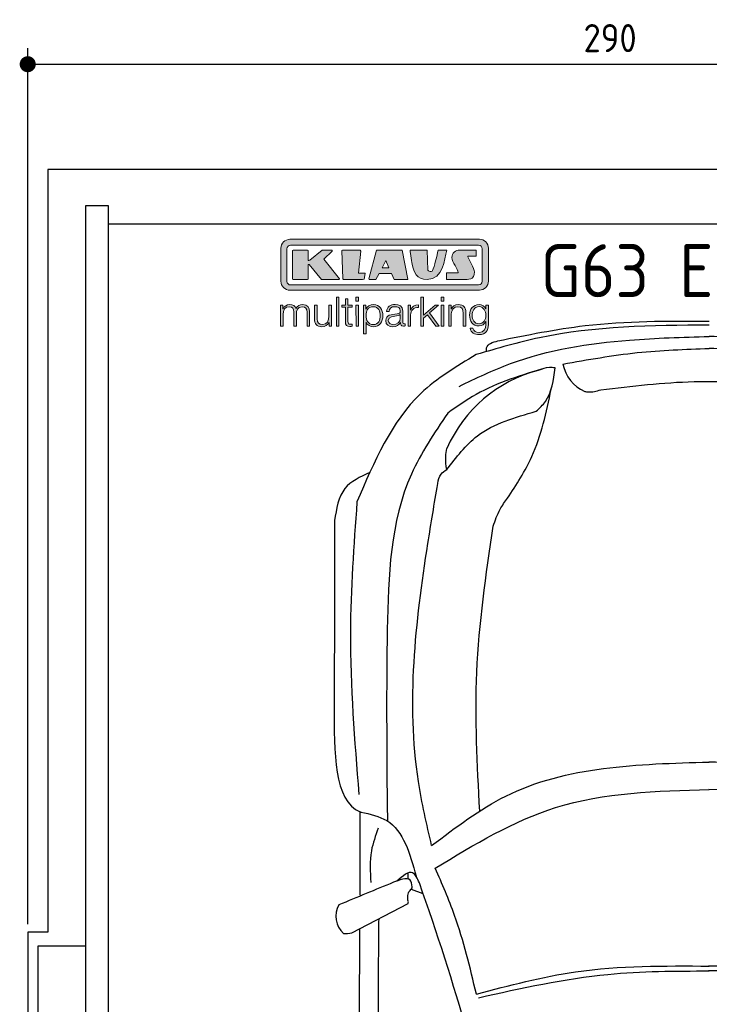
# Model space of a CAD drawing. Header units: millimetres. Extents: x -20 to 3411, y -1152 to 5573.
# Tile 2 of 3: x -20 to 1697, y 3121 to 5573. Entities that reach past the tile are written whole.
import ezdxf

# ---------------------------------------------------------------- set-up
doc = ezdxf.new("R2010")
doc.units = ezdxf.units.MM
for name, color, linetype in [('4', 3, 'Continuous'), ('5', 3, 'Continuous'), ('Car', 10, 'Continuous'), ('Logo', 7, 'Continuous')]:
    doc.layers.add(name, color=color, linetype=linetype)
doc.styles.get("Standard").update_dxf_attribs({"font": 'ISOCP.SHX'})
doc.dimstyles.new('GEN-ISO', dxfattribs={"dimscale": 20, "dimtxt": 3.5, "dimasz": 2, "dimexe": 2, "dimexo": 1, "dimgap": 1.5, "dimtad": 1, "dimdec": 1, "dimdsep": 46, "dimtxsty": 'STANDARD', "dimblk": 'PUNKT', "dimcen": 2, "dimclrd": 256, "dimclre": 256, "dimclrt": 2, "dimadec": 0, "dimazin": 0, "dimtp": 0.1, "dimtm": 0.1, "dimtfac": 0.71, "dimtdec": 1, "dimtmove": 2, "dimatfit": 3, "dimldrblk": 'PUNKT', "dimfxl": 1, "dimtolj": 1, "dimarcsym": 0})

# ---------------------------------------------------------------- blocks, each defined once
blk = doc.blocks.new('PUNKT')
at = {"layer": '4', "color": 0, "linetype": 'ByBlock'}
blk.add_line((-0.5, 0), (-1, 0), dxfattribs=at)
at = {"layer": '4', "color": 0, "linetype": 'ByBlock', "const_width": 0.5}
blk.add_lwpolyline([(-0.25, 0, 1), (0.25, 0, 1)], format="xyb", close=True, dxfattribs=at)
blk = doc.blocks.new('*D3')
at = {"layer": '5', "lineweight": -2}
for p, q in [((0, 3320), (0, 5502.1)), ((2900, 3320), (2900, 5502.1)), ((40, 5462.1), (2860, 5462.1))]:
    blk.add_line(p, q, dxfattribs=at)
at = {"layer": 'DEFPOINTS', "color": 0}
for p in [(2900, 5462.1), (0, 3300), (2900, 3300)]:
    blk.add_point(p, dxfattribs=at)
at = {"layer": '5', "lineweight": -2, "xscale": 40, "yscale": 40, "zscale": 40, "rotation": 180}
blk.add_blockref('PUNKT', (0, 5462.1), dxfattribs=at)
at = {"layer": '5', "lineweight": -2, "xscale": 40, "yscale": 40, "zscale": 40}
blk.add_blockref('PUNKT', (2900, 5462.1), dxfattribs=at)
at = {"layer": '5', "color": 2, "insert": (1450, 5527.1), "char_height": 70, "attachment_point": 5}
blk.add_mtext('290', dxfattribs=at)
blk = doc.blocks.new('KLAUS')
at = {"layer": 'Logo'}
h = blk.add_hatch(color=8, dxfattribs=at)
h.dxf.hatch_style = 2
edge = h.paths.add_edge_path()
edge.add_spline(control_points=[(3.6, 29.09), (2.88, 29.09), (2.3, 28.51), (2.3, 27.8), (2.3, 27.8), (2.3, 16.11), (2.3, 16.11), (2.3, 15.39), (2.88, 14.81), (3.6, 14.81), (3.6, 14.81), (71.16, 14.81), (71.16, 14.81), (71.88, 14.81), (72.46, 15.39), (72.46, 16.11), (72.46, 16.11), (72.46, 27.8), (72.46, 27.8), (72.46, 28.51), (71.88, 29.09), (71.16, 29.09), (71.16, 29.09), (3.6, 29.09), (3.6, 29.09), (3.6, 29.09), (3.6, 29.09), (3.6, 29.09)], knot_values=[0, 0, 0, 0, 1, 1, 1, 2, 2, 2, 3, 3, 3, 4, 4, 4, 5, 5, 5, 6, 6, 6, 7, 7, 7, 8, 8, 8, 9, 9, 9, 9], degree=3, periodic=0)
edge = h.paths.add_edge_path()
edge.add_spline(control_points=[(3.35, 31.23), (3.35, 31.23), (71.47, 31.23), (71.47, 31.23), (73.26, 31.23), (74.71, 29.77), (74.71, 27.99), (74.71, 27.99), (74.71, 16.17), (74.71, 16.17), (74.71, 14.38), (73.26, 12.93), (71.47, 12.93), (71.47, 12.93), (3.35, 12.93), (3.35, 12.93), (1.56, 12.93), (0.11, 14.38), (0.11, 16.17), (0.11, 16.17), (0.11, 27.99), (0.11, 27.99), (0.11, 29.77), (1.56, 31.23), (3.35, 31.23), (3.35, 31.23), (3.35, 31.23), (3.35, 31.23)], knot_values=[0, 0, 0, 0, 1, 1, 1, 2, 2, 2, 3, 3, 3, 4, 4, 4, 5, 5, 5, 6, 6, 6, 7, 7, 7, 8, 8, 8, 9, 9, 9, 9], degree=3, periodic=0)
h = blk.add_hatch(color=8, dxfattribs=at)
h.dxf.hatch_style = 2
edge = h.paths.add_edge_path()
edge.add_spline(control_points=[(4.5, 27.33), (4.5, 27.33), (9.7, 27.33), (9.7, 27.33), (9.84, 27.33), (9.96, 27.22), (9.96, 27.08), (9.96, 27.08), (9.96, 23.69), (9.96, 23.69), (9.96, 23.69), (9.94, 23.64), (10.04, 23.59), (10.14, 23.53), (10.2, 23.57), (10.2, 23.57), (10.2, 23.57), (10.51, 23.75), (10.51, 23.75), (10.51, 23.75), (14.94, 27.33), (14.94, 27.33), (14.94, 27.33), (18.41, 27.33), (18.41, 27.33), (18.41, 27.33), (18.49, 27.33), (18.56, 27.2), (18.65, 27.04), (18.53, 26.91), (18.53, 26.91), (18.53, 26.91), (15.49, 24.11), (15.49, 24.11), (15.49, 24.11), (21.14, 17.06), (21.14, 17.06), (21.14, 17.06), (21.13, 16.91), (21.13, 16.91), (21.08, 16.84), (20.99, 16.82), (20.99, 16.82), (20.99, 16.82), (14.7, 16.82), (14.7, 16.82), (14.7, 16.82), (10.26, 22.17), (10.26, 22.17), (10.26, 22.17), (10.19, 22.24), (10.08, 22.21), (9.97, 22.18), (9.96, 22.11), (9.96, 22.11), (9.96, 22.11), (9.96, 17.08), (9.96, 17.08), (9.96, 16.94), (9.84, 16.82), (9.7, 16.82), (9.7, 16.82), (4.5, 16.82), (4.5, 16.82), (4.36, 16.82), (4.25, 16.94), (4.25, 17.08), (4.25, 17.08), (4.25, 27.08), (4.25, 27.08), (4.25, 27.22), (4.36, 27.33), (4.5, 27.33), (4.5, 27.33), (4.5, 27.33), (4.5, 27.33)], knot_values=[0, 0, 0, 0, 1, 1, 1, 2, 2, 2, 3, 3, 3, 4, 4, 4, 5, 5, 5, 6, 6, 6, 7, 7, 7, 8, 8, 8, 9, 9, 9, 10, 10, 10, 11, 11, 11, 12, 12, 12, 13, 13, 13, 14, 14, 14, 15, 15, 15, 16, 16, 16, 17, 17, 17, 18, 18, 18, 19, 19, 19, 20, 20, 20, 21, 21, 21, 22, 22, 22, 23, 23, 23, 24, 24, 24, 25, 25, 25, 25], degree=3, periodic=0)
h = blk.add_hatch(color=8, dxfattribs=at)
h.dxf.hatch_style = 2
h.paths.add_polyline_path([(22.42, 17.06), (21.97, 27.15), (22.24, 27.33), (28.55, 27.33), (28.86, 26.97), (28.01, 19.08), (30.26, 19.07), (30.44, 18.95), (30.08, 16.95), (29.49, 16.82), (22.6, 16.82)])
h = blk.add_hatch(color=8, dxfattribs=at)
h.paths.add_polyline_path([(36.52, 21.01), (38.93, 21.01), (37.87, 23.57)])
h.paths.add_polyline_path([(34.52, 27.33), (43.65, 27.33), (45.76, 16.94), (45.57, 16.82), (40.83, 16.82), (39.89, 18.95), (35.42, 18.95), (34.27, 16.82), (31.78, 16.82), (31.66, 17)])
h = blk.add_hatch(color=8, dxfattribs=at)
h.dxf.hatch_style = 2
edge = h.paths.add_edge_path()
edge.add_spline(control_points=[(52.69, 27.32), (52.69, 27.32), (52.88, 20.14), (52.88, 20.14), (53.01, 19.89), (53.2, 19.77), (53.43, 19.71), (53.91, 19.59), (54.43, 19.57), (54.64, 20.03), (55.23, 21.34), (56.27, 25.45), (56.6, 27.33), (56.6, 27.33), (59.77, 27.33), (59.77, 27.33), (58.77, 23.9), (58.56, 16.82), (52.63, 16.76), (48.72, 16.72), (48.01, 19.35), (47.27, 22.24), (46.89, 23.68), (46.54, 27.33), (46.54, 27.33), (46.54, 27.33), (52.69, 27.32), (52.69, 27.32), (52.69, 27.32), (52.69, 27.32), (52.69, 27.32)], knot_values=[0, 0, 0, 0, 1, 1, 1, 2, 2, 2, 3, 3, 3, 4, 4, 4, 5, 5, 5, 6, 6, 6, 7, 7, 7, 8, 8, 8, 9, 9, 9, 10, 10, 10, 10], degree=3, periodic=0)
h = blk.add_hatch(color=8, dxfattribs=at)
h.dxf.hatch_style = 2
edge = h.paths.add_edge_path()
edge.add_spline(control_points=[(64.46, 27.33), (64.46, 27.33), (70.31, 27.33), (70.31, 27.33), (70.31, 26.52), (70.31, 26.02), (70.31, 25.12), (70.31, 25.12), (67.3, 25.12), (67.3, 25.12), (67.24, 25.04), (67.25, 25.11), (67.25, 24.91), (67.25, 24.88), (69.73, 20.38), (69.73, 19.57), (69.73, 16.4), (67.22, 16.81), (65.9, 16.82), (65.9, 16.82), (59.59, 16.82), (59.59, 16.82), (59.59, 17.76), (59.59, 18.23), (59.59, 19.14), (59.59, 19.14), (63.75, 19.14), (63.75, 19.14), (63.82, 19.22), (63.81, 19.11), (63.81, 19.31), (63.81, 20.32), (61.58, 23.06), (61.58, 24.63), (61.58, 26.33), (62.83, 27.34), (64.46, 27.33), (64.46, 27.33), (64.46, 27.33), (64.46, 27.33)], knot_values=[0, 0, 0, 0, 1, 1, 1, 2, 2, 2, 3, 3, 3, 4, 4, 4, 5, 5, 5, 6, 6, 6, 7, 7, 7, 8, 8, 8, 9, 9, 9, 10, 10, 10, 11, 11, 11, 12, 12, 12, 13, 13, 13, 13], degree=3, periodic=0)
h = blk.add_hatch(color=30, dxfattribs=at)
h.dxf.hatch_style = 2
edge = h.paths.add_edge_path()
edge.add_spline(control_points=[(0, 0), (0, 0), (0.92, 0), (0.92, 0), (0.92, 0), (0.92, 4.22), (0.92, 4.22), (0.94, 5.8), (1.58, 7), (3.18, 7), (4.35, 7), (4.77, 6.15), (4.76, 5.12), (4.76, 5.12), (4.76, 0), (4.76, 0), (4.76, 0), (5.68, 0), (5.68, 0), (5.68, 0), (5.68, 4.27), (5.68, 4.27), (5.68, 5.68), (6.14, 7), (7.73, 7), (9.05, 7), (9.52, 6.32), (9.52, 5.08), (9.52, 5.08), (9.52, 0), (9.52, 0), (9.52, 0), (10.44, 0), (10.44, 0), (10.44, 0), (10.44, 5.12), (10.44, 5.12), (10.44, 6.91), (9.59, 7.77), (7.94, 7.77), (6.94, 7.77), (5.99, 7.29), (5.54, 6.3), (5.26, 7.29), (4.36, 7.77), (3.37, 7.77), (2.17, 7.77), (1.38, 7.19), (0.89, 6.28), (0.89, 6.28), (0.85, 6.28), (0.85, 6.28), (0.85, 6.28), (0.85, 7.55), (0.85, 7.55), (0.85, 7.55), (0, 7.55), (0, 7.55), (0, 7.55), (0, 0), (0, 0), (0, 0), (0, 0), (0, 0)], knot_values=[0, 0, 0, 0, 1, 1, 1, 2, 2, 2, 3, 3, 3, 4, 4, 4, 5, 5, 5, 6, 6, 6, 7, 7, 7, 8, 8, 8, 9, 9, 9, 10, 10, 10, 11, 11, 11, 12, 12, 12, 13, 13, 13, 14, 14, 14, 15, 15, 15, 16, 16, 16, 17, 17, 17, 18, 18, 18, 19, 19, 19, 20, 20, 20, 21, 21, 21, 21], degree=3, periodic=0)
h = blk.add_hatch(color=30, dxfattribs=at)
h.dxf.hatch_style = 2
edge = h.paths.add_edge_path()
edge.add_spline(control_points=[(18.31, 7.55), (18.31, 7.55), (17.39, 7.55), (17.39, 7.55), (17.39, 7.55), (17.39, 3.59), (17.39, 3.59), (17.39, 2.05), (16.7, 0.56), (15.12, 0.56), (13.66, 0.56), (13.15, 1.27), (13.1, 2.64), (13.1, 2.64), (13.1, 7.55), (13.1, 7.55), (13.1, 7.55), (12.18, 7.55), (12.18, 7.55), (12.18, 7.55), (12.18, 2.65), (12.18, 2.65), (12.18, 0.89), (12.93, -0.22), (14.83, -0.22), (15.96, -0.22), (16.95, 0.35), (17.44, 1.36), (17.44, 1.36), (17.47, 1.36), (17.47, 1.36), (17.47, 1.36), (17.47, 0), (17.47, 0), (17.47, 0), (18.31, 0), (18.31, 0), (18.31, 0), (18.31, 7.55), (18.31, 7.55), (18.31, 7.55), (18.31, 7.55), (18.31, 7.55)], knot_values=[0, 0, 0, 0, 1, 1, 1, 2, 2, 2, 3, 3, 3, 4, 4, 4, 5, 5, 5, 6, 6, 6, 7, 7, 7, 8, 8, 8, 9, 9, 9, 10, 10, 10, 11, 11, 11, 12, 12, 12, 13, 13, 13, 14, 14, 14, 14], degree=3, periodic=0)
h = blk.add_hatch(color=30, dxfattribs=at)
h.dxf.hatch_style = 2
h.paths.add_polyline_path([(20.07, 0), (20.99, 0), (20.99, 10.45), (20.07, 10.45)])
h = blk.add_hatch(color=30, dxfattribs=at)
h.dxf.hatch_style = 2
edge = h.paths.add_edge_path()
edge.add_spline(control_points=[(24.22, 9.82), (24.22, 9.82), (23.3, 9.82), (23.3, 9.82), (23.3, 9.82), (23.3, 7.55), (23.3, 7.55), (23.3, 7.55), (21.98, 7.55), (21.98, 7.55), (21.98, 7.55), (21.98, 6.78), (21.98, 6.78), (21.98, 6.78), (23.3, 6.78), (23.3, 6.78), (23.3, 6.78), (23.3, 1.61), (23.3, 1.61), (23.28, 0.32), (23.71, -0.09), (24.94, -0.09), (25.22, -0.09), (25.48, -0.06), (25.76, -0.06), (25.76, -0.06), (25.76, 0.73), (25.76, 0.73), (25.5, 0.7), (25.23, 0.69), (24.97, 0.69), (24.31, 0.73), (24.22, 1.08), (24.22, 1.68), (24.22, 1.68), (24.22, 6.78), (24.22, 6.78), (24.22, 6.78), (25.76, 6.78), (25.76, 6.78), (25.76, 6.78), (25.76, 7.55), (25.76, 7.55), (25.76, 7.55), (24.22, 7.55), (24.22, 7.55), (24.22, 7.55), (24.22, 9.82), (24.22, 9.82), (24.22, 9.82), (24.22, 9.82), (24.22, 9.82)], knot_values=[0, 0, 0, 0, 1, 1, 1, 2, 2, 2, 3, 3, 3, 4, 4, 4, 5, 5, 5, 6, 6, 6, 7, 7, 7, 8, 8, 8, 9, 9, 9, 10, 10, 10, 11, 11, 11, 12, 12, 12, 13, 13, 13, 14, 14, 14, 15, 15, 15, 16, 16, 16, 17, 17, 17, 17], degree=3, periodic=0)
h = blk.add_hatch(color=30, dxfattribs=at)
h.paths.add_polyline_path([(27.1, 0), (28.03, 0), (28.03, 7.55), (27.1, 7.55)])
h.paths.add_polyline_path([(27.1, 8.98), (28.03, 8.98), (28.03, 10.45), (27.1, 10.45)])
h = blk.add_hatch(color=30, dxfattribs=at)
edge = h.paths.add_edge_path()
edge.add_spline(control_points=[(35.84, 3.78), (35.84, 2.21), (35.12, 0.56), (33.37, 0.56), (31.4, 0.56), (30.72, 2.21), (30.72, 3.78), (30.72, 5.49), (31.33, 7), (33.37, 7), (35.12, 7), (35.84, 5.34), (35.84, 3.78), (35.84, 3.78), (35.84, 3.78), (35.84, 3.78)], knot_values=[0, 0, 0, 0, 1, 1, 1, 2, 2, 2, 3, 3, 3, 4, 4, 4, 5, 5, 5, 5], degree=3, periodic=0)
edge = h.paths.add_edge_path()
edge.add_spline(control_points=[(29.79, -2.8), (29.79, -2.8), (30.72, -2.8), (30.72, -2.8), (30.72, -2.8), (30.72, 1.43), (30.72, 1.43), (30.72, 1.43), (30.74, 1.43), (30.74, 1.43), (31.14, 0.35), (32.24, -0.22), (33.37, -0.22), (35.66, -0.22), (36.76, 1.64), (36.76, 3.78), (36.76, 5.91), (35.66, 7.77), (33.37, 7.77), (32.15, 7.77), (31.1, 7.14), (30.67, 6.12), (30.67, 6.12), (30.64, 6.12), (30.64, 6.12), (30.64, 6.12), (30.64, 7.55), (30.64, 7.55), (30.64, 7.55), (29.79, 7.55), (29.79, 7.55), (29.79, 7.55), (29.79, -2.8), (29.79, -2.8), (29.79, -2.8), (29.79, -2.8), (29.79, -2.8)], knot_values=[0, 0, 0, 0, 1, 1, 1, 2, 2, 2, 3, 3, 3, 4, 4, 4, 5, 5, 5, 6, 6, 6, 7, 7, 7, 8, 8, 8, 9, 9, 9, 10, 10, 10, 11, 11, 11, 12, 12, 12, 12], degree=3, periodic=0)
h = blk.add_hatch(color=30, dxfattribs=at)
edge = h.paths.add_edge_path()
edge.add_spline(control_points=[(43.03, 2.93), (43.04, 1.45), (41.8, 0.56), (40.39, 0.56), (39.53, 0.56), (38.71, 1.13), (38.71, 2.05), (38.71, 3.53), (40.66, 3.51), (42.22, 3.79), (42.47, 3.84), (42.88, 3.91), (43, 4.13), (43, 4.13), (43.03, 4.13), (43.03, 4.13), (43.03, 4.13), (43.03, 2.93), (43.03, 2.93), (43.03, 2.93), (43.03, 2.93), (43.03, 2.93)], knot_values=[0, 0, 0, 0, 1, 1, 1, 2, 2, 2, 3, 3, 3, 4, 4, 4, 5, 5, 5, 6, 6, 6, 7, 7, 7, 7], degree=3, periodic=0)
edge = h.paths.add_edge_path()
edge.add_spline(control_points=[(39.03, 5.24), (39.06, 6.47), (39.91, 7), (41.05, 7), (42.14, 7), (43.03, 6.69), (43.03, 5.45), (43.03, 4.61), (42.6, 4.51), (41.84, 4.42), (39.85, 4.19), (37.79, 4.11), (37.79, 1.99), (37.79, 0.47), (38.93, -0.22), (40.32, -0.22), (41.77, -0.22), (42.43, 0.34), (43.07, 1.32), (43.07, 1.32), (43.1, 1.32), (43.1, 1.32), (43.1, 0.53), (43.25, 0), (44.19, 0), (44.43, 0), (44.58, 0.01), (44.79, 0.06), (44.79, 0.06), (44.79, 0.83), (44.79, 0.83), (44.71, 0.81), (44.6, 0.78), (44.49, 0.78), (44.13, 0.78), (43.95, 0.98), (43.95, 1.33), (43.95, 1.33), (43.95, 5.34), (43.95, 5.34), (43.95, 7.36), (42.5, 7.77), (41.17, 7.77), (39.44, 7.77), (38.2, 7.01), (38.11, 5.24), (38.11, 5.24), (39.03, 5.24), (39.03, 5.24), (39.03, 5.24), (39.03, 5.24), (39.03, 5.24)], knot_values=[0, 0, 0, 0, 1, 1, 1, 2, 2, 2, 3, 3, 3, 4, 4, 4, 5, 5, 5, 6, 6, 6, 7, 7, 7, 8, 8, 8, 9, 9, 9, 10, 10, 10, 11, 11, 11, 12, 12, 12, 13, 13, 13, 14, 14, 14, 15, 15, 15, 16, 16, 16, 17, 17, 17, 17], degree=3, periodic=0)
h = blk.add_hatch(color=30, dxfattribs=at)
h.dxf.hatch_style = 2
edge = h.paths.add_edge_path()
edge.add_spline(control_points=[(45.79, 0), (45.79, 0), (46.71, 0), (46.71, 0), (46.71, 0), (46.71, 4.03), (46.71, 4.03), (46.71, 5.59), (47.85, 6.82), (49.52, 6.73), (49.52, 6.73), (49.52, 7.66), (49.52, 7.66), (48.16, 7.72), (47.14, 7), (46.67, 5.78), (46.67, 5.78), (46.64, 5.78), (46.64, 5.78), (46.64, 5.78), (46.64, 7.55), (46.64, 7.55), (46.64, 7.55), (45.79, 7.55), (45.79, 7.55), (45.79, 7.55), (45.79, 0), (45.79, 0), (45.79, 0), (45.79, 0), (45.79, 0)], knot_values=[0, 0, 0, 0, 1, 1, 1, 2, 2, 2, 3, 3, 3, 4, 4, 4, 5, 5, 5, 6, 6, 6, 7, 7, 7, 8, 8, 8, 9, 9, 9, 10, 10, 10, 10], degree=3, periodic=0)
h = blk.add_hatch(color=30, dxfattribs=at)
h.dxf.hatch_style = 2
h.paths.add_polyline_path([(50.4, 0), (51.32, 0), (51.32, 2.87), (52.82, 4.11), (55.8, 0), (56.96, 0), (53.52, 4.76), (56.74, 7.55), (55.51, 7.55), (51.32, 3.89), (51.32, 10.45), (50.4, 10.45)])
h = blk.add_hatch(color=30, dxfattribs=at)
h.paths.add_polyline_path([(57.74, 0), (58.66, 0), (58.66, 7.55), (57.74, 7.55)])
h.paths.add_polyline_path([(57.74, 8.98), (58.66, 8.98), (58.66, 10.45), (57.74, 10.45)])
h = blk.add_hatch(color=30, dxfattribs=at)
h.dxf.hatch_style = 2
edge = h.paths.add_edge_path()
edge.add_spline(control_points=[(60.41, 0), (60.41, 0), (61.33, 0), (61.33, 0), (61.33, 0), (61.33, 4.41), (61.33, 4.41), (61.36, 5.89), (62.24, 7), (63.7, 7), (65.2, 7), (65.62, 6.02), (65.62, 4.71), (65.62, 4.71), (65.62, 0), (65.62, 0), (65.62, 0), (66.54, 0), (66.54, 0), (66.54, 0), (66.54, 4.86), (66.54, 4.86), (66.54, 6.66), (65.9, 7.77), (63.78, 7.77), (62.71, 7.77), (61.7, 7.16), (61.36, 6.25), (61.36, 6.25), (61.33, 6.25), (61.33, 6.25), (61.33, 6.25), (61.33, 7.55), (61.33, 7.55), (61.33, 7.55), (60.41, 7.55), (60.41, 7.55), (60.41, 7.55), (60.41, 0), (60.41, 0), (60.41, 0), (60.41, 0), (60.41, 0)], knot_values=[0, 0, 0, 0, 1, 1, 1, 2, 2, 2, 3, 3, 3, 4, 4, 4, 5, 5, 5, 6, 6, 6, 7, 7, 7, 8, 8, 8, 9, 9, 9, 10, 10, 10, 11, 11, 11, 12, 12, 12, 13, 13, 13, 14, 14, 14, 14], degree=3, periodic=0)
h = blk.add_hatch(color=30, dxfattribs=at)
edge = h.paths.add_edge_path()
edge.add_spline(control_points=[(71.32, 0.86), (69.62, 0.86), (68.83, 2.34), (68.83, 3.86), (68.83, 5.43), (69.56, 7), (71.32, 7), (73.06, 7), (73.75, 5.34), (73.75, 3.86), (73.75, 2.33), (72.91, 0.86), (71.32, 0.86), (71.32, 0.86), (71.32, 0.86), (71.32, 0.86)], knot_values=[0, 0, 0, 0, 1, 1, 1, 2, 2, 2, 3, 3, 3, 4, 4, 4, 5, 5, 5, 5], degree=3, periodic=0)
edge = h.paths.add_edge_path()
edge.add_spline(control_points=[(74.67, 7.55), (74.67, 7.55), (73.75, 7.55), (73.75, 7.55), (73.75, 7.55), (73.75, 6.25), (73.75, 6.25), (73.75, 6.25), (73.72, 6.25), (73.72, 6.25), (73.35, 7.09), (72.41, 7.77), (71.32, 7.77), (69.13, 7.77), (67.9, 6.05), (67.9, 3.97), (67.9, 1.82), (68.9, 0.09), (71.32, 0.09), (72.4, 0.09), (73.29, 0.72), (73.72, 1.64), (73.72, 1.64), (73.75, 1.64), (73.75, 1.64), (73.75, 1.64), (73.75, 0.61), (73.75, 0.61), (73.75, -1.23), (73.01, -2.24), (71.32, -2.24), (70.29, -2.24), (69.31, -1.85), (69.1, -0.73), (69.1, -0.73), (68.18, -0.73), (68.18, -0.73), (68.31, -2.34), (69.81, -3.02), (71.32, -3.02), (73.79, -3.02), (74.65, -1.64), (74.67, 0.61), (74.67, 0.61), (74.67, 7.55), (74.67, 7.55), (74.67, 7.55), (74.67, 7.55), (74.67, 7.55)], knot_values=[0, 0, 0, 0, 1, 1, 1, 2, 2, 2, 3, 3, 3, 4, 4, 4, 5, 5, 5, 6, 6, 6, 7, 7, 7, 8, 8, 8, 9, 9, 9, 10, 10, 10, 11, 11, 11, 12, 12, 12, 13, 13, 13, 14, 14, 14, 15, 15, 15, 16, 16, 16, 16], degree=3, periodic=0)
at = {"layer": 'Logo', "lineweight": 0}
for points in [[(22.42, 17.06), (21.97, 27.15), (22.24, 27.33), (28.55, 27.33), (28.86, 26.97), (28.01, 19.08), (30.26, 19.07), (30.44, 18.95), (30.08, 16.95), (29.49, 16.82), (22.6, 16.82), (22.42, 17.06), (22.42, 17.06)], [(34.52, 27.33), (43.65, 27.33), (45.76, 16.94), (45.57, 16.82), (40.83, 16.82), (39.89, 18.95), (35.42, 18.95), (34.27, 16.82), (31.78, 16.82), (31.66, 17), (34.52, 27.33), (34.52, 27.33)], [(36.52, 21.01), (38.93, 21.01), (37.87, 23.57), (36.52, 21.01), (36.52, 21.01)], [(20.07, 0), (20.99, 0), (20.99, 10.45), (20.07, 10.45), (20.07, 0), (20.07, 0)], [(27.1, 8.98), (28.03, 8.98), (28.03, 10.45), (27.1, 10.45), (27.1, 8.98), (27.1, 8.98)], [(27.1, 0), (28.03, 0), (28.03, 7.55), (27.1, 7.55), (27.1, 0), (27.1, 0)], [(50.4, 0), (51.32, 0), (51.32, 2.87), (52.82, 4.11), (55.8, 0), (56.96, 0), (53.52, 4.76), (56.74, 7.55), (55.51, 7.55), (51.32, 3.89), (51.32, 10.45), (50.4, 10.45), (50.4, 0), (50.4, 0)], [(57.74, 8.98), (58.66, 8.98), (58.66, 10.45), (57.74, 10.45), (57.74, 8.98), (57.74, 8.98)], [(57.74, 0), (58.66, 0), (58.66, 7.55), (57.74, 7.55), (57.74, 0), (57.74, 0)]]:
    blk.add_lwpolyline(points, dxfattribs=at)
for points, knots in [([(3.35, 31.23), (3.35, 31.23), (71.47, 31.23), (71.47, 31.23), (73.26, 31.23), (74.71, 29.77), (74.71, 27.99), (74.71, 27.99), (74.71, 16.17), (74.71, 16.17), (74.71, 14.38), (73.26, 12.93), (71.47, 12.93), (71.47, 12.93), (3.35, 12.93), (3.35, 12.93), (1.56, 12.93), (0.11, 14.38), (0.11, 16.17), (0.11, 16.17), (0.11, 27.99), (0.11, 27.99), (0.11, 29.77), (1.56, 31.23), (3.35, 31.23), (3.35, 31.23), (3.35, 31.23), (3.35, 31.23)], [0, 0, 0, 0, 1, 1, 1, 2, 2, 2, 3, 3, 3, 4, 4, 4, 5, 5, 5, 6, 6, 6, 7, 7, 7, 8, 8, 8, 9, 9, 9, 9]), ([(3.6, 29.09), (2.88, 29.09), (2.3, 28.51), (2.3, 27.8), (2.3, 27.8), (2.3, 16.11), (2.3, 16.11), (2.3, 15.39), (2.88, 14.81), (3.6, 14.81), (3.6, 14.81), (71.16, 14.81), (71.16, 14.81), (71.88, 14.81), (72.46, 15.39), (72.46, 16.11), (72.46, 16.11), (72.46, 27.8), (72.46, 27.8), (72.46, 28.51), (71.88, 29.09), (71.16, 29.09), (71.16, 29.09), (3.6, 29.09), (3.6, 29.09), (3.6, 29.09), (3.6, 29.09), (3.6, 29.09)], [0, 0, 0, 0, 1, 1, 1, 2, 2, 2, 3, 3, 3, 4, 4, 4, 5, 5, 5, 6, 6, 6, 7, 7, 7, 8, 8, 8, 9, 9, 9, 9]), ([(4.5, 27.33), (4.5, 27.33), (9.7, 27.33), (9.7, 27.33), (9.84, 27.33), (9.96, 27.22), (9.96, 27.08), (9.96, 27.08), (9.96, 23.69), (9.96, 23.69), (9.96, 23.69), (9.94, 23.64), (10.04, 23.59), (10.14, 23.53), (10.2, 23.57), (10.2, 23.57), (10.2, 23.57), (10.51, 23.75), (10.51, 23.75), (10.51, 23.75), (14.94, 27.33), (14.94, 27.33), (14.94, 27.33), (18.41, 27.33), (18.41, 27.33), (18.41, 27.33), (18.49, 27.33), (18.56, 27.2), (18.65, 27.04), (18.53, 26.91), (18.53, 26.91), (18.53, 26.91), (15.49, 24.11), (15.49, 24.11), (15.49, 24.11), (21.14, 17.06), (21.14, 17.06), (21.14, 17.06), (21.13, 16.91), (21.13, 16.91), (21.08, 16.84), (20.99, 16.82), (20.99, 16.82), (20.99, 16.82), (14.7, 16.82), (14.7, 16.82), (14.7, 16.82), (10.26, 22.17), (10.26, 22.17), (10.26, 22.17), (10.19, 22.24), (10.08, 22.21), (9.97, 22.18), (9.96, 22.11), (9.96, 22.11), (9.96, 22.11), (9.96, 17.08), (9.96, 17.08), (9.96, 16.94), (9.84, 16.82), (9.7, 16.82), (9.7, 16.82), (4.5, 16.82), (4.5, 16.82), (4.36, 16.82), (4.25, 16.94), (4.25, 17.08), (4.25, 17.08), (4.25, 27.08), (4.25, 27.08), (4.25, 27.22), (4.36, 27.33), (4.5, 27.33), (4.5, 27.33), (4.5, 27.33), (4.5, 27.33)], [0, 0, 0, 0, 1, 1, 1, 2, 2, 2, 3, 3, 3, 4, 4, 4, 5, 5, 5, 6, 6, 6, 7, 7, 7, 8, 8, 8, 9, 9, 9, 10, 10, 10, 11, 11, 11, 12, 12, 12, 13, 13, 13, 14, 14, 14, 15, 15, 15, 16, 16, 16, 17, 17, 17, 18, 18, 18, 19, 19, 19, 20, 20, 20, 21, 21, 21, 22, 22, 22, 23, 23, 23, 24, 24, 24, 25, 25, 25, 25]), ([(52.69, 27.32), (52.69, 27.32), (52.88, 20.14), (52.88, 20.14), (53.01, 19.89), (53.2, 19.77), (53.43, 19.71), (53.91, 19.59), (54.43, 19.57), (54.64, 20.03), (55.23, 21.34), (56.27, 25.45), (56.6, 27.33), (56.6, 27.33), (59.77, 27.33), (59.77, 27.33), (58.77, 23.9), (58.56, 16.82), (52.63, 16.76), (48.72, 16.72), (48.01, 19.35), (47.27, 22.24), (46.89, 23.68), (46.54, 27.33), (46.54, 27.33), (46.54, 27.33), (52.69, 27.32), (52.69, 27.32), (52.69, 27.32), (52.69, 27.32), (52.69, 27.32)], [0, 0, 0, 0, 1, 1, 1, 2, 2, 2, 3, 3, 3, 4, 4, 4, 5, 5, 5, 6, 6, 6, 7, 7, 7, 8, 8, 8, 9, 9, 9, 10, 10, 10, 10]), ([(64.46, 27.33), (64.46, 27.33), (70.31, 27.33), (70.31, 27.33), (70.31, 26.52), (70.31, 26.02), (70.31, 25.12), (70.31, 25.12), (67.3, 25.12), (67.3, 25.12), (67.24, 25.04), (67.25, 25.11), (67.25, 24.91), (67.25, 24.88), (69.73, 20.38), (69.73, 19.57), (69.73, 16.4), (67.22, 16.81), (65.9, 16.82), (65.9, 16.82), (59.59, 16.82), (59.59, 16.82), (59.59, 17.76), (59.59, 18.23), (59.59, 19.14), (59.59, 19.14), (63.75, 19.14), (63.75, 19.14), (63.82, 19.22), (63.81, 19.11), (63.81, 19.31), (63.81, 20.32), (61.58, 23.06), (61.58, 24.63), (61.58, 26.33), (62.83, 27.34), (64.46, 27.33), (64.46, 27.33), (64.46, 27.33), (64.46, 27.33)], [0, 0, 0, 0, 1, 1, 1, 2, 2, 2, 3, 3, 3, 4, 4, 4, 5, 5, 5, 6, 6, 6, 7, 7, 7, 8, 8, 8, 9, 9, 9, 10, 10, 10, 11, 11, 11, 12, 12, 12, 13, 13, 13, 13]), ([(0, 0), (0, 0), (0.92, 0), (0.92, 0), (0.92, 0), (0.92, 4.22), (0.92, 4.22), (0.94, 5.8), (1.58, 7), (3.18, 7), (4.35, 7), (4.77, 6.15), (4.76, 5.12), (4.76, 5.12), (4.76, 0), (4.76, 0), (4.76, 0), (5.68, 0), (5.68, 0), (5.68, 0), (5.68, 4.27), (5.68, 4.27), (5.68, 5.68), (6.14, 7), (7.73, 7), (9.05, 7), (9.52, 6.32), (9.52, 5.08), (9.52, 5.08), (9.52, 0), (9.52, 0), (9.52, 0), (10.44, 0), (10.44, 0), (10.44, 0), (10.44, 5.12), (10.44, 5.12), (10.44, 6.91), (9.59, 7.77), (7.94, 7.77), (6.94, 7.77), (5.99, 7.29), (5.54, 6.3), (5.26, 7.29), (4.36, 7.77), (3.37, 7.77), (2.17, 7.77), (1.38, 7.19), (0.89, 6.28), (0.89, 6.28), (0.85, 6.28), (0.85, 6.28), (0.85, 6.28), (0.85, 7.55), (0.85, 7.55), (0.85, 7.55), (0, 7.55), (0, 7.55), (0, 7.55), (0, 0), (0, 0), (0, 0), (0, 0), (0, 0)], [0, 0, 0, 0, 1, 1, 1, 2, 2, 2, 3, 3, 3, 4, 4, 4, 5, 5, 5, 6, 6, 6, 7, 7, 7, 8, 8, 8, 9, 9, 9, 10, 10, 10, 11, 11, 11, 12, 12, 12, 13, 13, 13, 14, 14, 14, 15, 15, 15, 16, 16, 16, 17, 17, 17, 18, 18, 18, 19, 19, 19, 20, 20, 20, 21, 21, 21, 21]), ([(18.31, 7.55), (18.31, 7.55), (17.39, 7.55), (17.39, 7.55), (17.39, 7.55), (17.39, 3.59), (17.39, 3.59), (17.39, 2.05), (16.7, 0.56), (15.12, 0.56), (13.66, 0.56), (13.15, 1.27), (13.1, 2.64), (13.1, 2.64), (13.1, 7.55), (13.1, 7.55), (13.1, 7.55), (12.18, 7.55), (12.18, 7.55), (12.18, 7.55), (12.18, 2.65), (12.18, 2.65), (12.18, 0.89), (12.93, -0.22), (14.83, -0.22), (15.96, -0.22), (16.95, 0.35), (17.44, 1.36), (17.44, 1.36), (17.47, 1.36), (17.47, 1.36), (17.47, 1.36), (17.47, 0), (17.47, 0), (17.47, 0), (18.31, 0), (18.31, 0), (18.31, 0), (18.31, 7.55), (18.31, 7.55), (18.31, 7.55), (18.31, 7.55), (18.31, 7.55)], [0, 0, 0, 0, 1, 1, 1, 2, 2, 2, 3, 3, 3, 4, 4, 4, 5, 5, 5, 6, 6, 6, 7, 7, 7, 8, 8, 8, 9, 9, 9, 10, 10, 10, 11, 11, 11, 12, 12, 12, 13, 13, 13, 14, 14, 14, 14]), ([(24.22, 9.82), (24.22, 9.82), (23.3, 9.82), (23.3, 9.82), (23.3, 9.82), (23.3, 7.55), (23.3, 7.55), (23.3, 7.55), (21.98, 7.55), (21.98, 7.55), (21.98, 7.55), (21.98, 6.78), (21.98, 6.78), (21.98, 6.78), (23.3, 6.78), (23.3, 6.78), (23.3, 6.78), (23.3, 1.61), (23.3, 1.61), (23.28, 0.32), (23.71, -0.09), (24.94, -0.09), (25.22, -0.09), (25.48, -0.06), (25.76, -0.06), (25.76, -0.06), (25.76, 0.73), (25.76, 0.73), (25.5, 0.7), (25.23, 0.69), (24.97, 0.69), (24.31, 0.73), (24.22, 1.08), (24.22, 1.68), (24.22, 1.68), (24.22, 6.78), (24.22, 6.78), (24.22, 6.78), (25.76, 6.78), (25.76, 6.78), (25.76, 6.78), (25.76, 7.55), (25.76, 7.55), (25.76, 7.55), (24.22, 7.55), (24.22, 7.55), (24.22, 7.55), (24.22, 9.82), (24.22, 9.82), (24.22, 9.82), (24.22, 9.82), (24.22, 9.82)], [0, 0, 0, 0, 1, 1, 1, 2, 2, 2, 3, 3, 3, 4, 4, 4, 5, 5, 5, 6, 6, 6, 7, 7, 7, 8, 8, 8, 9, 9, 9, 10, 10, 10, 11, 11, 11, 12, 12, 12, 13, 13, 13, 14, 14, 14, 15, 15, 15, 16, 16, 16, 17, 17, 17, 17]), ([(29.79, -2.8), (29.79, -2.8), (30.72, -2.8), (30.72, -2.8), (30.72, -2.8), (30.72, 1.43), (30.72, 1.43), (30.72, 1.43), (30.74, 1.43), (30.74, 1.43), (31.14, 0.35), (32.24, -0.22), (33.37, -0.22), (35.66, -0.22), (36.76, 1.64), (36.76, 3.78), (36.76, 5.91), (35.66, 7.77), (33.37, 7.77), (32.15, 7.77), (31.1, 7.14), (30.67, 6.12), (30.67, 6.12), (30.64, 6.12), (30.64, 6.12), (30.64, 6.12), (30.64, 7.55), (30.64, 7.55), (30.64, 7.55), (29.79, 7.55), (29.79, 7.55), (29.79, 7.55), (29.79, -2.8), (29.79, -2.8), (29.79, -2.8), (29.79, -2.8), (29.79, -2.8)], [0, 0, 0, 0, 1, 1, 1, 2, 2, 2, 3, 3, 3, 4, 4, 4, 5, 5, 5, 6, 6, 6, 7, 7, 7, 8, 8, 8, 9, 9, 9, 10, 10, 10, 11, 11, 11, 12, 12, 12, 12]), ([(39.03, 5.24), (39.06, 6.47), (39.91, 7), (41.05, 7), (42.14, 7), (43.03, 6.69), (43.03, 5.45), (43.03, 4.61), (42.6, 4.51), (41.84, 4.42), (39.85, 4.19), (37.79, 4.11), (37.79, 1.99), (37.79, 0.47), (38.93, -0.22), (40.32, -0.22), (41.77, -0.22), (42.43, 0.34), (43.07, 1.32), (43.07, 1.32), (43.1, 1.32), (43.1, 1.32), (43.1, 0.53), (43.25, 0), (44.19, 0), (44.43, 0), (44.58, 0.01), (44.79, 0.06), (44.79, 0.06), (44.79, 0.83), (44.79, 0.83), (44.71, 0.81), (44.6, 0.78), (44.49, 0.78), (44.13, 0.78), (43.95, 0.98), (43.95, 1.33), (43.95, 1.33), (43.95, 5.34), (43.95, 5.34), (43.95, 7.36), (42.5, 7.77), (41.17, 7.77), (39.44, 7.77), (38.2, 7.01), (38.11, 5.24), (38.11, 5.24), (39.03, 5.24), (39.03, 5.24), (39.03, 5.24), (39.03, 5.24), (39.03, 5.24)], [0, 0, 0, 0, 1, 1, 1, 2, 2, 2, 3, 3, 3, 4, 4, 4, 5, 5, 5, 6, 6, 6, 7, 7, 7, 8, 8, 8, 9, 9, 9, 10, 10, 10, 11, 11, 11, 12, 12, 12, 13, 13, 13, 14, 14, 14, 15, 15, 15, 16, 16, 16, 17, 17, 17, 17]), ([(45.79, 0), (45.79, 0), (46.71, 0), (46.71, 0), (46.71, 0), (46.71, 4.03), (46.71, 4.03), (46.71, 5.59), (47.85, 6.82), (49.52, 6.73), (49.52, 6.73), (49.52, 7.66), (49.52, 7.66), (48.16, 7.72), (47.14, 7), (46.67, 5.78), (46.67, 5.78), (46.64, 5.78), (46.64, 5.78), (46.64, 5.78), (46.64, 7.55), (46.64, 7.55), (46.64, 7.55), (45.79, 7.55), (45.79, 7.55), (45.79, 7.55), (45.79, 0), (45.79, 0), (45.79, 0), (45.79, 0), (45.79, 0)], [0, 0, 0, 0, 1, 1, 1, 2, 2, 2, 3, 3, 3, 4, 4, 4, 5, 5, 5, 6, 6, 6, 7, 7, 7, 8, 8, 8, 9, 9, 9, 10, 10, 10, 10]), ([(60.41, 0), (60.41, 0), (61.33, 0), (61.33, 0), (61.33, 0), (61.33, 4.41), (61.33, 4.41), (61.36, 5.89), (62.24, 7), (63.7, 7), (65.2, 7), (65.62, 6.02), (65.62, 4.71), (65.62, 4.71), (65.62, 0), (65.62, 0), (65.62, 0), (66.54, 0), (66.54, 0), (66.54, 0), (66.54, 4.86), (66.54, 4.86), (66.54, 6.66), (65.9, 7.77), (63.78, 7.77), (62.71, 7.77), (61.7, 7.16), (61.36, 6.25), (61.36, 6.25), (61.33, 6.25), (61.33, 6.25), (61.33, 6.25), (61.33, 7.55), (61.33, 7.55), (61.33, 7.55), (60.41, 7.55), (60.41, 7.55), (60.41, 7.55), (60.41, 0), (60.41, 0), (60.41, 0), (60.41, 0), (60.41, 0)], [0, 0, 0, 0, 1, 1, 1, 2, 2, 2, 3, 3, 3, 4, 4, 4, 5, 5, 5, 6, 6, 6, 7, 7, 7, 8, 8, 8, 9, 9, 9, 10, 10, 10, 11, 11, 11, 12, 12, 12, 13, 13, 13, 14, 14, 14, 14]), ([(74.67, 7.55), (74.67, 7.55), (73.75, 7.55), (73.75, 7.55), (73.75, 7.55), (73.75, 6.25), (73.75, 6.25), (73.75, 6.25), (73.72, 6.25), (73.72, 6.25), (73.35, 7.09), (72.41, 7.77), (71.32, 7.77), (69.13, 7.77), (67.9, 6.05), (67.9, 3.97), (67.9, 1.82), (68.9, 0.09), (71.32, 0.09), (72.4, 0.09), (73.29, 0.72), (73.72, 1.64), (73.72, 1.64), (73.75, 1.64), (73.75, 1.64), (73.75, 1.64), (73.75, 0.61), (73.75, 0.61), (73.75, -1.23), (73.01, -2.24), (71.32, -2.24), (70.29, -2.24), (69.31, -1.85), (69.1, -0.73), (69.1, -0.73), (68.18, -0.73), (68.18, -0.73), (68.31, -2.34), (69.81, -3.02), (71.32, -3.02), (73.79, -3.02), (74.65, -1.64), (74.67, 0.61), (74.67, 0.61), (74.67, 7.55), (74.67, 7.55), (74.67, 7.55), (74.67, 7.55), (74.67, 7.55)], [0, 0, 0, 0, 1, 1, 1, 2, 2, 2, 3, 3, 3, 4, 4, 4, 5, 5, 5, 6, 6, 6, 7, 7, 7, 8, 8, 8, 9, 9, 9, 10, 10, 10, 11, 11, 11, 12, 12, 12, 13, 13, 13, 14, 14, 14, 15, 15, 15, 16, 16, 16, 16]), ([(35.84, 3.78), (35.84, 2.21), (35.12, 0.56), (33.37, 0.56), (31.4, 0.56), (30.72, 2.21), (30.72, 3.78), (30.72, 5.49), (31.33, 7), (33.37, 7), (35.12, 7), (35.84, 5.34), (35.84, 3.78), (35.84, 3.78), (35.84, 3.78), (35.84, 3.78)], [0, 0, 0, 0, 1, 1, 1, 2, 2, 2, 3, 3, 3, 4, 4, 4, 5, 5, 5, 5]), ([(43.03, 2.93), (43.04, 1.45), (41.8, 0.56), (40.39, 0.56), (39.53, 0.56), (38.71, 1.13), (38.71, 2.05), (38.71, 3.53), (40.66, 3.51), (42.22, 3.79), (42.47, 3.84), (42.88, 3.91), (43, 4.13), (43, 4.13), (43.03, 4.13), (43.03, 4.13), (43.03, 4.13), (43.03, 2.93), (43.03, 2.93), (43.03, 2.93), (43.03, 2.93), (43.03, 2.93)], [0, 0, 0, 0, 1, 1, 1, 2, 2, 2, 3, 3, 3, 4, 4, 4, 5, 5, 5, 6, 6, 6, 7, 7, 7, 7]), ([(71.32, 0.86), (69.62, 0.86), (68.83, 2.34), (68.83, 3.86), (68.83, 5.43), (69.56, 7), (71.32, 7), (73.06, 7), (73.75, 5.34), (73.75, 3.86), (73.75, 2.33), (72.91, 0.86), (71.32, 0.86), (71.32, 0.86), (71.32, 0.86), (71.32, 0.86)], [0, 0, 0, 0, 1, 1, 1, 2, 2, 2, 3, 3, 3, 4, 4, 4, 5, 5, 5, 5])]:
    blk.add_open_spline(points, degree=3, knots=knots, dxfattribs=at)

msp = doc.modelspace()

# ---------------------------------------------------------------- linework, layer by layer
msp.add_line((2700, 5063.5), (200, 5063.5))
msp.add_lwpolyline([(2900, 3300), (2850, 3300), (2850, 5200), (50, 5200), (50, 3300), (0, 3300), (0, 1400), (50, 1400), (50, 0), (2850, 0), (2850, 1400), (2900, 1400)], close=True)
for points in [[(145, 5110), (200, 5110), (200, 30), (172.5, 30)], [(145, 250), (145, 5110)], [(200, 5110), (200, 30)], [(145, 3265), (25, 3265), (25, 1465), (145, 1465)]]:
    msp.add_lwpolyline(points)
at = {"layer": 'Car'}
for p, q in [((894.94, 3618.96), (895.91, 3576.9)), ((827.59, 3392.37), (827.75, 3599.81)), ((947.38, 3432.89), (946.96, 3447.67)), ((954.6, 3407.38), (983.51, 3396.34)), ((806.86, 3298.42), (946.84, 3371.58))]:
    msp.add_line(p, q, dxfattribs=at)
for centre, radius, start, end in [((1425.57, 4733.81), 94.99, 191.22317, 245.90253), ((1355.57, 4370.69), 339.38, 104.39541, 156.68545), ((-4863.24, 1344.41), 6197.21, 15.945352, 19.596216), ((825.81, 3339.64), 58.46, 150.8177, 226.89798), ((792.42, 3352.2), 55.62, 263.23473, 285.08957)]:
    msp.add_arc(centre, radius, start, end, dxfattribs=at)
for points, knots in [([(1696.6, 4812.29), (1554.25, 4811.12), (1357.08, 4809.5), (1168.99, 4754.17), (1116.69, 4738.78)], [0, 0, 0, 0, 423.4928418, 586.5833763, 586.5833763, 586.5833763, 586.5833763]), ([(1170.81, 4773.1), (1242.93, 4787.78), (1416.14, 4823.04), (1593.1, 4822.66), (1696.38, 4822.44)], [0, 0, 0, 0, 220.2894534, 529.0699843, 529.0699843, 529.0699843, 529.0699843]), ([(1073.96, 4659.71), (1116.12, 4679.95), (1249.17, 4743.84), (1463.96, 4777.33), (1630.51, 4782.09), (1696.69, 4783.99)], [0, 0, 0, 0, 139.9486404, 441.7007564, 640.6521216, 640.6521216, 640.6521216, 640.6521216]), ([(2319.53, 4659.18), (2277.39, 4679.46), (2144.39, 4743.46), (1929.63, 4777.13), (1763.08, 4782.04), (1696.9, 4783.99)], [0, 0, 0, 0, 139.9486404, 441.7007564, 640.6521216, 640.6521216, 640.6521216, 640.6521216]), ([(1142.6, 4746.39), (1142.31, 4749.7), (1140.97, 4764.62), (1157.75, 4769.39), (1170.81, 4773.1)], [0, 0, 0, 0, 9.4355672, 42.5072931, 42.5072931, 42.5072931, 42.5072931]), ([(1116.69, 4738.78), (1067.72, 4709.34), (927.56, 4625.05), (862.24, 4471.67), (819.74, 4371.88)], [0, 0, 0, 0, 168.365537, 481.9023638, 481.9023638, 481.9023638, 481.9023638]), ([(1332.39, 4715.32), (1394.03, 4726.24), (1514.58, 4747.59), (1636.91, 4752), (1696.7, 4754.16)], [0, 0, 0, 0, 187.5262556, 366.7655398, 366.7655398, 366.7655398, 366.7655398]), ([(2061.14, 4715.01), (1999.52, 4725.98), (1878.99, 4747.43), (1756.66, 4751.95), (1696.87, 4754.16)], [0, 0, 0, 0, 187.5262556, 366.7655398, 366.7655398, 366.7655398, 366.7655398]), ([(1290.86, 4705.7), (1230.54, 4687.95), (1142.82, 4662.14), (1068.84, 4609.47), (1045.74, 4593.02)], [0, 0, 0, 0, 186.5227216, 271.2276863, 271.2276863, 271.2276863, 271.2276863]), ([(1266.11, 4597.64), (1274.31, 4605.46), (1303.78, 4633.57), (1309.14, 4675.33), (1313, 4705.46)], [0, 0, 0, 0, 33.4316052, 120.1693208, 120.1693208, 120.1693208, 120.1693208]), ([(1313, 4705.46), (1308.29, 4706.12), (1294.01, 4708.1), (1280.35, 4702.9), (1271.2, 4699.41)], [0, 0, 0, 0, 14.1183333, 42.7794359, 42.7794359, 42.7794359, 42.7794359]), ([(1426.64, 4650.94), (1504.1, 4660.31), (1692.59, 4683.12), (1881.56, 4661.89), (1992.87, 4649.38)], [0, 0, 0, 0, 233.3943149, 567.891299, 567.891299, 567.891299, 567.891299]), ([(1194.61, 4381.08), (1216.68, 4414.81), (1270.83, 4497.61), (1291.19, 4594.86), (1303.25, 4652.49)], [0, 0, 0, 0, 120.0031783, 294.5713116, 294.5713116, 294.5713116, 294.5713116]), ([(1386.78, 4647.1), (1389.48, 4646.62), (1402.78, 4644.24), (1416.05, 4647.96), (1426.64, 4650.94)], [0, 0, 0, 0, 8.1607931, 40.3357332, 40.3357332, 40.3357332, 40.3357332]), ([(1045.74, 4593.02), (1012.34, 4543.57), (905.13, 4384.79), (891.58, 4035.63), (893.78, 3762.68), (894.94, 3618.96)], [0, 0, 0, 0, 177.0434798, 568.3902132, 1003.585748, 1003.585748, 1003.585748, 1003.585748]), ([(1043.32, 4452.23), (1066.84, 4483.05), (1123.19, 4556.9), (1213.5, 4582.64), (1266.11, 4597.64)], [0, 0, 0, 0, 113.6549716, 272.306786, 272.306786, 272.306786, 272.306786]), ([(1043.32, 4452.23), (1041.8, 4463.03), (1039.31, 4480.71), (1042.61, 4498.19), (1043.9, 4505.01)], [0, 0, 0, 0, 32.3883593, 53.0782664, 53.0782664, 53.0782664, 53.0782664]), ([(851.77, 4445.53), (828.1, 4434.48), (777.47, 4410.85), (768.55, 4355.14), (763.8, 4325.47)], [0, 0, 0, 0, 73.7718993, 157.8289351, 157.8289351, 157.8289351, 157.8289351]), ([(1020.85, 4417.5), (1022.47, 4426.21), (1025.25, 4441.17), (1037.99, 4448.97), (1043.32, 4452.23)], [0, 0, 0, 0, 25.0784399, 43.1020179, 43.1020179, 43.1020179, 43.1020179]), ([(1005.72, 3515.89), (993.38, 3569.02), (936.25, 3815.1), (971.56, 4123.7), (1012.52, 4367.89), (1020.85, 4417.5)], [0, 0, 0, 0, 163.2605713, 756.2228172, 907.4390255, 907.4390255, 907.4390255, 907.4390255]), ([(819.74, 4371.88), (811.79, 4263.43), (793.98, 4020.56), (813.65, 3777.73), (824.53, 3643.33)], [0, 0, 0, 0, 325.7557226, 729.5213164, 729.5213164, 729.5213164, 729.5213164]), ([(1158.84, 4311.12), (1163.83, 4325.66), (1172.43, 4350.75), (1188.05, 4372.11), (1194.61, 4381.08)], [0, 0, 0, 0, 45.7898489, 78.965923, 78.965923, 78.965923, 78.965923]), ([(1125.49, 3601.94), (1119.33, 3717.42), (1106.65, 3954.89), (1141.13, 4190.23), (1158.84, 4311.12)], [0, 0, 0, 0, 346.0264285, 711.5314729, 711.5314729, 711.5314729, 711.5314729]), ([(1005.72, 3515.89), (1065.55, 3561.3), (1263.81, 3711.76), (1518.82, 3719.01), (1696.86, 3724.07)], [0, 0, 0, 0, 221.9805368, 735.5404903, 735.5404903, 735.5404903, 735.5404903]), ([(2386.8, 3515.31), (2327.01, 3560.77), (2128.88, 3711.39), (1873.88, 3718.86), (1695.83, 3724.07)], [0, 0, 0, 0, 221.9805368, 735.5404903, 735.5404903, 735.5404903, 735.5404903]), ([(1014.67, 3459.47), (1111.97, 3518.53), (1320.89, 3645.37), (1565.94, 3651.95), (1696.87, 3655.46)], [0, 0, 0, 0, 335.6578726, 720.7665859, 720.7665859, 720.7665859, 720.7665859]), ([(2377.8, 3458.89), (2280.55, 3518.04), (2071.74, 3645.05), (1826.69, 3651.84), (1695.76, 3655.46)], [0, 0, 0, 0, 335.6578726, 720.7665859, 720.7665859, 720.7665859, 720.7665859]), ([(827.75, 3599.81), (827.97, 3599.74), (828.58, 3599.56), (829.22, 3599.54), (829.61, 3599.52)], [0, 0, 0, 0, 0.7157941, 1.8958435, 1.8958435, 1.8958435, 1.8958435]), ([(829.61, 3599.52), (852.68, 3594.34), (929.08, 3577.19), (951.4, 3496.2), (966.98, 3439.67)], [0, 0, 0, 0, 67.7242349, 224.3316277, 224.3316277, 224.3316277, 224.3316277]), ([(872.82, 3559.42), (865.98, 3540.75), (849.94, 3497.02), (852.74, 3450.33), (854.34, 3423.57)], [0, 0, 0, 0, 59.065939, 138.3898169, 138.3898169, 138.3898169, 138.3898169]), ([(1116.96, 3146.05), (1101.27, 3212.15), (1075.79, 3319.56), (1031.65, 3420.6), (1014.67, 3459.47)], [0, 0, 0, 0, 203.2133467, 330.2395326, 330.2395326, 330.2395326, 330.2395326]), ([(957.47, 3413.26), (956.47, 3419.93), (953.09, 3442.35), (923.97, 3429.11), (910.83, 3424.57)], [0, 0, 0, 0, 17.6737612, 59.3906544, 59.3906544, 59.3906544, 59.3906544]), ([(975.02, 3422.89), (970.15, 3434.01), (958.18, 3461.32), (933.76, 3440.17), (919.28, 3427.63)], [0, 0, 0, 0, 30.3325988, 74.4848098, 74.4848098, 74.4848098, 74.4848098]), ([(953.58, 3406.28), (955.04, 3407.52), (957.28, 3409.42), (957.42, 3412.26), (957.47, 3413.26)], [0, 0, 0, 0, 5.3936357, 8.285754, 8.285754, 8.285754, 8.285754]), ([(946.04, 3383.74), (946.09, 3388.9), (946.17, 3397.36), (951.5, 3403.77), (953.58, 3406.28)], [0, 0, 0, 0, 14.8396852, 24.3889735, 24.3889735, 24.3889735, 24.3889735]), ([(946.84, 3371.58), (947.31, 3373.03), (948.65, 3377.1), (945.75, 3381.09), (946.04, 3383.74)], [0, 0, 0, 0, 4.4179874, 12.4309043, 12.4309043, 12.4309043, 12.4309043]), ([(974.98, 763.04), (953.66, 979.32), (869.67, 1831.42), (872.15, 2688.38), (874, 3327.82)], [0, 0, 0, 0, 651.7606985, 2567.8765597, 2567.8765597, 2567.8765597, 2567.8765597]), ([(826.16, 3308.51), (824.35, 2963.79), (822.02, 2396.19), (824.33, 1828.6), (825.54, 1612.82)], [30.2317921, 30.2317921, 30.2317921, 30.2317921, 135.7738464, 200.5104278, 200.5104278, 200.5104278, 200.5104278]), ([(1116.96, 3146.05), (1198.89, 3167.66), (1388.67, 3217.7), (1585.24, 3216.51), (1696.94, 3215.84)], [0, 0, 0, 0, 253.1812978, 586.4098038, 586.4098038, 586.4098038, 586.4098038]), ([(2275.25, 3145.56), (2193.33, 3167.23), (2003.59, 3217.44), (1807.02, 3216.42), (1695.32, 3215.84)], [0, 0, 0, 0, 253.1812978, 586.4098038, 586.4098038, 586.4098038, 586.4098038]), ([(1122.01, 3136.88), (1229.12, 3160.76), (1418.63, 3203.01), (1612.6, 3203.45), (1696.95, 3203.64)], [0, 0, 0, 0, 327.9588467, 580.2944516, 580.2944516, 580.2944516, 580.2944516]), ([(2270.18, 3136.39), (2163.1, 3160.36), (1973.62, 3202.78), (1779.65, 3203.38), (1695.31, 3203.64)], [0, 0, 0, 0, 327.9588467, 580.2944516, 580.2944516, 580.2944516, 580.2944516])]:
    msp.add_open_spline(points, degree=3, knots=knots, dxfattribs=at)
for points in [[(763.8, 4325.47), (763.6, 4172.2), (763.41, 4018.93), (763.22, 3865.66)], [(763.22, 3865.66), (762.48, 3746.8), (761.74, 3627.93), (827.75, 3599.81)], [(910.83, 3424.57), (865.48, 3405.76), (820.13, 3386.95), (774.77, 3368.15)], [(874, 3327.82), (874.46, 3330.02), (874.92, 3332.22), (875.34, 3334.21)]]:
    msp.add_open_spline(points, degree=3, dxfattribs=at)

# ---------------------------------------------------------------- block references
at = {"layer": 'Logo', "xscale": 6.929133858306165, "yscale": 6.929133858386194, "zscale": 6.929133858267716, "rotation": 0.0110702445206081}
msp.add_blockref('KLAUS', (629.55, 4809.62), dxfattribs=at)

# ---------------------------------------------------------------- texts
msp.add_text('G63 EB LP=250', height=132).set_placement((1276.64, 4881.86))

# ---------------------------------------------------------------- dimensions: what is measured, and where the dimension line sits
at = {"layer": '5'}
dim = msp.add_linear_dim(base=(2900, 5462.06), p1=(0, 3300), p2=(2900, 3300), dimstyle='GEN-ISO', override={"dimlfac": 0.1, "dimtolj": 0}, dxfattribs=at)
dim.commit()
dim.dimension.update_dxf_attribs({"geometry": '*D3', "text_midpoint": (1450, 5527.06)})

doc.saveas('drawing.dxf')
